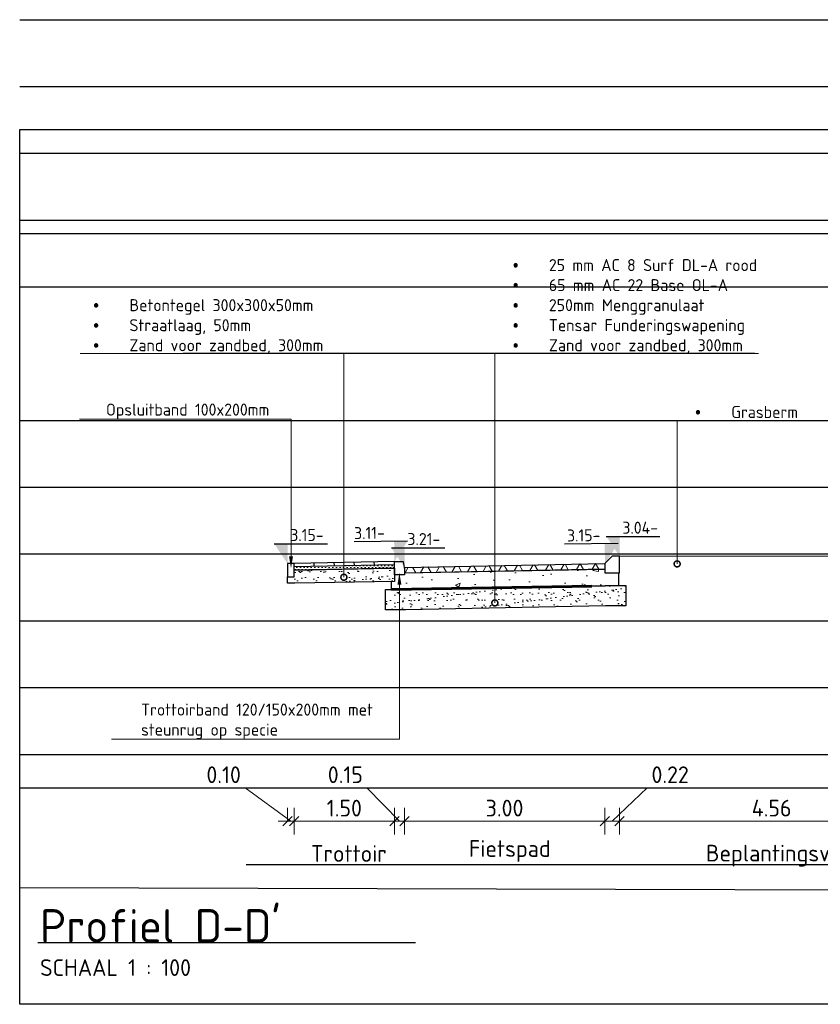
# Model space of a CAD drawing. Header units: millimetres. Extents: x 115999 to 116291, y 477119 to 477297.
# Tile 8 of 45: x 116000 to 116012, y 477181 to 477196. Entities that reach past the tile are written whole.
import ezdxf
from ezdxf import colors
from ezdxf.entities.mleader import LeaderData, LeaderLine
from ezdxf.math import Vec2, Vec3

# ---------------------------------------------------------------- set-up
doc = ezdxf.new("R2010")
doc.units = ezdxf.units.MM
doc.linetypes.add('AL-NAP_LIJN', pattern=[15.25, 12, -1.5, 0.25, -1.5])
doc.linetypes.add('DASHED', pattern=[0.75, 0.5, -0.25])
doc.layers.get('Defpoints').update_dxf_attribs({"lineweight": 25})
for name, color, linetype, lineweight in [('N-WE-GW-GROND_ZAND-AD', 253, 'Continuous', 18), ('N-WE-VH-VERHARDING-FUNDERING-WAP', 2, 'DASHED', 60), ('N-WE-VH-VERHARDING_ASFALT-AD', 252, 'Continuous', 18), ('N-WE-VH-VERHARDING_FUNDERING-AD', 252, 'Continuous', 18), ('X-XX-AL-AANPIJLING-M', 7, 'Continuous', 18), ('X-XX-AL-DETAIL1-GD', 7, 'Continuous', 25), ('X-XX-AL-NAP-GD', 7, 'AL-NAP_LIJN', 25), ('X-XX-AL-PEILMAAT-SD', 7, 'Continuous', 25), ('X-XX-AL-VERWIJZING-S', 7, 'Continuous', 25), ('X-XX-AL-VERWIJZING-T18', 7, 'Continuous', 18)]:
    doc.layers.add(name, color=color, linetype=linetype, lineweight=lineweight)
doc.layers.add('X-XX-AL-HULPLIJN-GD', color=205, linetype='Continuous', lineweight=25, plot=False)
doc.styles.add('NLCS-ISO', font='txt')
doc.styles.add('NLCS-ISO-ANNOTATIEF-T18', font='txt', dxfattribs={"height": 1.8})
doc.styles.add('NLCS-ISO-ANNOTATIEF-T25', font='txt', dxfattribs={"height": 2.5})
doc.dimstyles.new('NLCS-ANNOTATIEF-T25-SCHRAP_L2_H1', dxfattribs={"dimtxt": 2.5, "dimasz": 1.4, "dimexe": 2, "dimexo": 2, "dimgap": 0.7, "dimtad": 1, "dimzin": 0, "dimdsep": 46, "dimtxsty": 'NLCS-ISO-ANNOTATIEF-T25', "dimblk": 'OBLIQUE', "dimcen": 0, "dimdle": 2, "dimclrd": 256, "dimclre": 256, "dimclrt": 256, "dimadec": 1, "dimazin": 0, "dimtfac": 1, "dimtdec": 3, "dimtofl": 0, "dimtmove": 0, "dimatfit": 3, "dimldrblk": 'OBLIQUE', "dimfxl": 2, "dimfxlon": 1, "dimtfillclr": 256, "dimtolj": 1, "dimtzin": 0, "dimlwd": -1, "dimlwe": -1, "dimarcsym": 0})

# ---------------------------------------------------------------- blocks, each defined once
blk = doc.blocks.new('SAL-VERWIJZING_ONDERSCHRIFT-SO')
at = {"linetype": 'Continuous', "style": 'NLCS-ISO'}
blk.add_text('SCHAAL 1 :', height=2.5, dxfattribs=at).set_placement((0, -3.75))
at = {"style": 'NLCS-ISO'}
for tag, p, height in [('OMSCHRIJVING', (0, 1.25), 5), ('SCHAAL', (18.15, -3.75), 2.5)]:
    blk.add_attdef(tag, p, '', height=height, dxfattribs=at)
blk = doc.blocks.new('_DotSmall')
at = {"color": 0, "linetype": 'ByBlock', "const_width": 0.5}
blk.add_lwpolyline([(-0.0625, 0, 1), (0.0625, 0, 1)], format="xyb", close=True, dxfattribs=at)
blk = doc.blocks.new('_Oblique')
at = {"color": 0, "linetype": 'ByBlock', "lineweight": -2}
blk.add_line((-0.5, -0.5), (0.5, 0.5), dxfattribs=at)
blk = doc.blocks.new('*D45')
at = {"layer": 'Defpoints', "color": 0, "transparency": 16777216}
for p in [(116009.416, 477188.086), (116013.976, 477187.831), (116013.976, 477183.977)]:
    blk.add_point(p, dxfattribs=at)
at = {"layer": 'X-XX-AL-AANPIJLING-M', "transparency": 16777216}
for p, q in [((116009.416, 477184.177), (116009.416, 477183.777)), ((116013.976, 477184.177), (116013.976, 477183.777)), ((116009.216, 477183.977), (116014.176, 477183.977))]:
    blk.add_line(p, q, dxfattribs=at)
at = {"layer": 'X-XX-AL-AANPIJLING-M', "transparency": 16777216, "xscale": 0.14, "yscale": 0.14, "zscale": 0.14, "rotation": 180}
blk.add_blockref('_Oblique', (116009.416, 477183.977), dxfattribs=at)
at = {"layer": 'X-XX-AL-AANPIJLING-M', "transparency": 16777216, "xscale": 0.14, "yscale": 0.14, "zscale": 0.14}
blk.add_blockref('_Oblique', (116013.976, 477183.977), dxfattribs=at)
at = {"layer": 'X-XX-AL-AANPIJLING-M', "transparency": 16777216, "insert": (116011.696, 477184.172), "char_height": 0.25, "attachment_point": 5, "style": 'NLCS-ISO-ANNOTATIEF-T25'}
blk.add_mtext('\\A1;4.56', dxfattribs=at)
blk = doc.blocks.new('*D50')
at = {"layer": 'Defpoints', "color": 0, "transparency": 16777216}
for p in [(116009.196, 477187.831), (116009.416, 477187.831), (116009.416, 477183.977)]:
    blk.add_point(p, dxfattribs=at)
at = {"layer": 'X-XX-AL-AANPIJLING-M', "transparency": 16777216}
for p, q in [((116009.306, 477183.977), (116009.831, 477184.477)), ((116009.831, 477184.477), (116010.521, 477184.477)), ((116009.196, 477184.177), (116009.196, 477183.777)), ((116009.416, 477184.177), (116009.416, 477183.777)), ((116008.996, 477183.977), (116009.616, 477183.977))]:
    blk.add_line(p, q, dxfattribs=at)
at = {"layer": 'X-XX-AL-AANPIJLING-M', "transparency": 16777216, "xscale": 0.14, "yscale": 0.14, "zscale": 0.14, "rotation": 180}
blk.add_blockref('_Oblique', (116009.196, 477183.977), dxfattribs=at)
at = {"layer": 'X-XX-AL-AANPIJLING-M', "transparency": 16777216, "xscale": 0.14, "yscale": 0.14, "zscale": 0.14}
blk.add_blockref('_Oblique', (116009.416, 477183.977), dxfattribs=at)
at = {"layer": 'X-XX-AL-AANPIJLING-M', "transparency": 16777216, "insert": (116010.176, 477184.672), "char_height": 0.25, "attachment_point": 5, "style": 'NLCS-ISO-ANNOTATIEF-T25'}
blk.add_mtext('\\A1;0.22', dxfattribs=at)
blk = doc.blocks.new('*D51')
at = {"layer": 'Defpoints', "color": 0, "transparency": 16777216}
for p in [(116006.196, 477187.81), (116009.196, 477187.831), (116009.196, 477183.977)]:
    blk.add_point(p, dxfattribs=at)
at = {"layer": 'X-XX-AL-AANPIJLING-M', "transparency": 16777216}
for p, q in [((116006.196, 477184.177), (116006.196, 477183.777)), ((116009.196, 477184.177), (116009.196, 477183.777)), ((116005.996, 477183.977), (116009.396, 477183.977))]:
    blk.add_line(p, q, dxfattribs=at)
at = {"layer": 'X-XX-AL-AANPIJLING-M', "transparency": 16777216, "xscale": 0.14, "yscale": 0.14, "zscale": 0.14, "rotation": 180}
blk.add_blockref('_Oblique', (116006.196, 477183.977), dxfattribs=at)
at = {"layer": 'X-XX-AL-AANPIJLING-M', "transparency": 16777216, "xscale": 0.14, "yscale": 0.14, "zscale": 0.14}
blk.add_blockref('_Oblique', (116009.196, 477183.977), dxfattribs=at)
at = {"layer": 'X-XX-AL-AANPIJLING-M', "transparency": 16777216, "insert": (116007.696, 477184.172), "char_height": 0.25, "attachment_point": 5, "style": 'NLCS-ISO-ANNOTATIEF-T25'}
blk.add_mtext('\\A1;3.00', dxfattribs=at)
blk = doc.blocks.new('*D52')
at = {"layer": 'Defpoints', "color": 0, "transparency": 16777216}
for p in [(116006.196, 477187.568), (116006.046, 477187.472), (116006.046, 477183.977)]:
    blk.add_point(p, dxfattribs=at)
at = {"layer": 'X-XX-AL-AANPIJLING-M', "transparency": 16777216}
for p, q in [((116005.631, 477184.477), (116004.991, 477184.477)), ((116006.121, 477183.977), (116005.631, 477184.477)), ((116006.046, 477184.177), (116006.046, 477183.777)), ((116006.196, 477184.177), (116006.196, 477183.777)), ((116006.396, 477183.977), (116005.846, 477183.977))]:
    blk.add_line(p, q, dxfattribs=at)
at = {"layer": 'X-XX-AL-AANPIJLING-M', "transparency": 16777216, "xscale": 0.14, "yscale": 0.14, "zscale": 0.14, "rotation": 180}
blk.add_blockref('_Oblique', (116006.046, 477183.977), dxfattribs=at)
at = {"layer": 'X-XX-AL-AANPIJLING-M', "transparency": 16777216, "xscale": 0.14, "yscale": 0.14, "zscale": 0.14}
blk.add_blockref('_Oblique', (116006.196, 477183.977), dxfattribs=at)
at = {"layer": 'X-XX-AL-AANPIJLING-M', "transparency": 16777216, "insert": (116005.311, 477184.672), "char_height": 0.25, "attachment_point": 5, "style": 'NLCS-ISO-ANNOTATIEF-T25'}
blk.add_mtext('\\A1;0.15', dxfattribs=at)
blk = doc.blocks.new('*D53')
at = {"layer": 'Defpoints', "color": 0, "transparency": 16777216}
for p in [(116004.546, 477187.93), (116006.046, 477187.93), (116006.046, 477183.977)]:
    blk.add_point(p, dxfattribs=at)
at = {"layer": 'X-XX-AL-AANPIJLING-M', "transparency": 16777216}
for p, q in [((116004.546, 477184.177), (116004.546, 477183.777)), ((116006.046, 477184.177), (116006.046, 477183.777)), ((116004.346, 477183.977), (116006.246, 477183.977))]:
    blk.add_line(p, q, dxfattribs=at)
at = {"layer": 'X-XX-AL-AANPIJLING-M', "transparency": 16777216, "xscale": 0.14, "yscale": 0.14, "zscale": 0.14, "rotation": 180}
blk.add_blockref('_Oblique', (116004.546, 477183.977), dxfattribs=at)
at = {"layer": 'X-XX-AL-AANPIJLING-M', "transparency": 16777216, "xscale": 0.14, "yscale": 0.14, "zscale": 0.14}
blk.add_blockref('_Oblique', (116006.046, 477183.977), dxfattribs=at)
at = {"layer": 'X-XX-AL-AANPIJLING-M', "transparency": 16777216, "insert": (116005.296, 477184.172), "char_height": 0.25, "attachment_point": 5, "style": 'NLCS-ISO-ANNOTATIEF-T25'}
blk.add_mtext('\\A1;1.50', dxfattribs=at)
blk = doc.blocks.new('*D54')
at = {"layer": 'Defpoints', "color": 0, "transparency": 16777216}
for p in [(116004.446, 477183.977), (116004.546, 477183.977), (116004.546, 477183.977)]:
    blk.add_point(p, dxfattribs=at)
at = {"layer": 'X-XX-AL-AANPIJLING-M', "transparency": 16777216}
for p, q in [((116003.808, 477184.477), (116003.168, 477184.477)), ((116004.496, 477183.977), (116003.808, 477184.477)), ((116004.446, 477183.977), (116004.446, 477184.177)), ((116004.546, 477183.977), (116004.546, 477184.177)), ((116004.446, 477183.977), (116004.306, 477183.977)), ((116004.446, 477183.977), (116004.546, 477183.977)), ((116004.546, 477183.977), (116004.686, 477183.977))]:
    blk.add_line(p, q, dxfattribs=at)
at = {"layer": 'X-XX-AL-AANPIJLING-M', "transparency": 16777216, "xscale": 0.14, "yscale": 0.14, "zscale": 0.14}
blk.add_blockref('_Oblique', (116004.446, 477183.977), dxfattribs=at)
at = {"layer": 'X-XX-AL-AANPIJLING-M', "transparency": 16777216, "xscale": 0.14, "yscale": 0.14, "zscale": 0.14, "rotation": 180}
blk.add_blockref('_Oblique', (116004.546, 477183.977), dxfattribs=at)
at = {"layer": 'X-XX-AL-AANPIJLING-M', "transparency": 16777216, "insert": (116003.488, 477184.672), "char_height": 0.25, "attachment_point": 5, "style": 'NLCS-ISO-ANNOTATIEF-T25'}
blk.add_mtext('\\A1;0.10', dxfattribs=at)
blk = doc.blocks.new('*D56')
at = {"layer": 'Defpoints', "color": 0, "transparency": 16777216}
for p in [(116002.708, 477183.297), (116008.018, 477183.329), (116008.018, 477183.297)]:
    blk.add_point(p, dxfattribs=at)
at = {"layer": 'X-XX-AL-AANPIJLING-M', "transparency": 16777216, "insert": (116005.363, 477183.492), "char_height": 0.25, "attachment_point": 5, "style": 'NLCS-ISO-ANNOTATIEF-T25'}
blk.add_mtext('\\A1;Trottoir', dxfattribs=at)
blk = doc.blocks.new('_None')
blk = doc.blocks.new('*D57')
at = {"layer": 'Defpoints', "color": 0, "transparency": 16777216}
for p in [(116009.156, 477183.329), (116014.466, 477183.329), (116014.466, 477183.227)]:
    blk.add_point(p, dxfattribs=at)
at = {"layer": 'X-XX-AL-AANPIJLING-M', "transparency": 16777216, "insert": (116011.811, 477183.46), "char_height": 0.25, "attachment_point": 5, "style": 'NLCS-ISO-ANNOTATIEF-T25'}
blk.add_mtext('\\A1;Beplantingsvak', dxfattribs=at)
blk = doc.blocks.new('*D58')
at = {"layer": 'Defpoints', "color": 0, "transparency": 16777216}
for p in [(116005.119, 477183.329), (116010.429, 477183.329), (116010.429, 477183.297)]:
    blk.add_point(p, dxfattribs=at)
at = {"layer": 'X-XX-AL-AANPIJLING-M', "transparency": 16777216, "insert": (116007.774, 477183.529), "char_height": 0.25, "attachment_point": 5, "style": 'NLCS-ISO-ANNOTATIEF-T25'}
blk.add_mtext('\\A1;Fietspad', dxfattribs=at)
blk = doc.blocks.new('SAL-PEILMAAT_INFRACAD_H01-SOD')
blk.add_line((-2, 3), (6, 3))
blk.add_solid([(-2, 3), (0, 3), (0, 0)])
at = {"style": 'NLCS-ISO'}
blk.add_attdef('...', (0.4, 3.4), '', height=1.8, dxfattribs=at)

msp = doc.modelspace()

# ---------------------------------------------------------------- hatches: boundary and pattern name
at = {"layer": 'N-WE-GW-GROND_ZAND-AD'}
h = msp.add_hatch(dxfattribs=at)
h.set_pattern_fill('AGW-GROND_ZAND_DRAINZAND', color=256, scale=0.03, pattern_type=2)
h.set_pattern_definition([(45, (115983.4898, 477183.005084), (-0.02694077, 0.02694077), [0, -0.0381])])
h.paths.add_polyline_path([(116004.546, 477187.787), (116006.046, 477187.817), (116006.046, 477187.767), (116004.546, 477187.737)])
at = {"layer": 'N-WE-VH-VERHARDING_ASFALT-AD'}
h = msp.add_hatch(dxfattribs=at)
h.set_pattern_fill('AVH-ASFALT', color=1, scale=0.2, pattern_type=2)
h.set_pattern_definition([(60, (116019.21959, 477183.03508), (-0.173205, 0.1), []), (120, (116019.21959, 477183.03508), (-0.173205, -0.1), [])])
h.paths.add_polyline_path([(116009.196, 477187.837), (116009.196, 477187.752), (116006.198, 477187.693), (116006.196, 477187.697), (116006.196, 477187.777)])
at = {"layer": 'N-WE-VH-VERHARDING_FUNDERING-AD'}
h = msp.add_hatch(dxfattribs=at)
h.set_pattern_fill('AVH-FUNDERING_ZAND', color=256, scale=0.091, pattern_type=2)
h.set_pattern_definition([(37.5, (115983.183, 477182.99895), (-0.0057324, 0.175341), [0, -0.13832, 0, -0.1547, 0, -0.147875]), (7.5, (115983.183, 477182.99895), (0.1610497, 0.2568153), [0, -0.07462, 0, -0.12467, 0, -0.047775]), (327.5, (115983.07107, 477182.99895), (0.2833869, 0.000515), [0, -0.0455, 0, -0.1638, 0, -0.21385]), (317.5, (115983.07107, 477182.99895), (0.2735575, 0.0798685), [0, -0.02275, 0, -0.10738, 0, -0.12285])])
h.paths.add_polyline_path([(116004.446, 477187.637), (116004.546, 477187.637), (116004.546, 477187.737), (116006.046, 477187.767), (116006.046, 477187.709), (116006.046, 477187.667), (116006.046, 477187.567), (116004.552, 477187.538), (116004.446, 477187.538)])
h = msp.add_hatch(dxfattribs=at)
h.set_pattern_fill('AVH-FUNDERING_GRANULAAT_MENG_01', color=256, scale=0.1, pattern_type=2)
h.set_pattern_definition([(50, (116038.3682, 477187.4526), (0.71726, -0.062752), [0.075, -0.825]), (355, (116038.3682, 477187.4526), (-0.138751, 0.752192), [0.06, -0.66]), (100.4514, (116038.428, 477187.44735), (0.57851, 0.68944), [0.06374, -0.701142]), (46.1842, (116038.3682, 477187.6526), (1.06724, -0.16552), [0.1125, -1.2375]), (96.6356, (116038.4571, 477187.6388), (0.934663, 0.974118), [0.09561, -1.051713]), (351.1842, (116038.3682, 477187.6526), (0.934662, 0.97412), [0.09, -0.99]), (21, (116038.4682, 477187.6026), (0.596907, -0.402619), [0.075, -0.825]), (326, (116038.4682, 477187.6026), (0.243315, 0.72515), [0.06, -0.66]), (71.4514, (116038.51795, 477187.569), (0.840223, 0.32253), [0.06374, -0.701142]), (37.5, (116038.3682, 477187.45257), (0.0121599, 0.3328939), [0, -0.652, 0, -0.67, 0, -0.6625]), (7.5, (116038.3682, 477187.45257), (0.2630695, 0.3944117), [0, -0.382, 0, -0.637, 0, -0.2525]), (327.5, (116038.1452, 477187.45257), (0.5338224, -0.0225549), [0, -0.25, 0, -0.78, 0, -1.035]), (317.5, (116038.0452, 477187.45257), (0.583186, 0.100105), [0, -0.325, 0, -0.518, 0, -0.735])])
h.paths.add_polyline_path([(116006.002, 477187.598), (116006.002, 477187.697), (116006.196, 477187.697), (116009.196, 477187.752), (116009.196, 477187.697), (116009.404, 477187.697), (116009.404, 477187.501), (116009.204, 477187.497), (116006.204, 477187.447), (116006.004, 477187.444)])
h = msp.add_hatch(dxfattribs=at)
h.set_pattern_fill('AVH-FUNDERING_ZAND', color=256, scale=0.091, pattern_type=2)
h.set_pattern_definition([(37.5, (116019.21959, 477183.0855), (-0.0057324, 0.175341), [0, -0.13832, 0, -0.1547, 0, -0.147875]), (7.5, (116019.21959, 477183.0855), (0.1610497, 0.2568153), [0, -0.07462, 0, -0.12467, 0, -0.047775]), (327.5, (116019.10766, 477183.0855), (0.2833869, 0.000515), [0, -0.0455, 0, -0.1638, 0, -0.21385]), (317.5, (116019.10766, 477183.0855), (0.2735575, 0.0798685), [0, -0.02275, 0, -0.10738, 0, -0.12285])])
h.paths.add_polyline_path([(116005.91, 477187.443), (116006.004, 477187.443), (116006.204, 477187.443), (116009.204, 477187.503), (116009.404, 477187.503), (116009.51, 477187.503), (116009.51, 477187.203), (116009.21, 477187.203), (116006.21, 477187.143), (116005.91, 477187.143)])

# ---------------------------------------------------------------- linework, layer by layer
at = {"layer": 'N-WE-VH-VERHARDING-FUNDERING-WAP', "ltscale": 6}
msp.add_lwpolyline([(116006.004, 477187.443), (116009.404, 477187.501)], dxfattribs=at)
at = {"layer": 'X-XX-AL-DETAIL1-GD', "flags": 128}
for points in [[(116009.196, 477187.697), (116009.416, 477187.697), (116009.416, 477187.947), (116009.306, 477187.947), (116009.196, 477187.837)], [(116006.196, 477187.747), (116006.196, 477187.667), (116006.046, 477187.667), (116006.046, 477187.867), (116006.176, 477187.867)], [(116004.446, 477187.637), (116004.546, 477187.637), (116004.546, 477187.737), (116005.739, 477187.761), (116005.841, 477187.763), (116006.046, 477187.767), (116006.046, 477187.567), (116004.552, 477187.538), (116004.446, 477187.538), (116004.446, 477187.637)], [(116005.91, 477187.443), (116006.004, 477187.443), (116006.204, 477187.443), (116009.204, 477187.503), (116009.404, 477187.503), (116009.51, 477187.503), (116009.51, 477187.203), (116009.21, 477187.203), (116006.21, 477187.143), (116005.91, 477187.143), (116005.91, 477187.443)]]:
    msp.add_lwpolyline(points, close=True, dxfattribs=at)
for points in [[(116013.976, 477187.941), (116009.416, 477187.947), (116009.416, 477187.947)], [(116006.046, 477187.867), (116004.546, 477187.837)], [(116006.046, 477187.817), (116004.546, 477187.787)], [(116004.845, 477187.793), (116004.844, 477187.843)], [(116005.146, 477187.799), (116005.145, 477187.849)], [(116005.446, 477187.805), (116005.445, 477187.855)], [(116005.746, 477187.811), (116005.745, 477187.861)], [(116006.196, 477187.777), (116009.196, 477187.837)], [(116006.196, 477187.777), (116006.198, 477187.693)], [(116006.046, 477187.767), (116004.546, 477187.737)], [(116006.196, 477187.697), (116009.196, 477187.752), (116009.196, 477187.697), (116009.404, 477187.697), (116009.404, 477187.501), (116009.204, 477187.497), (116006.204, 477187.447), (116006.004, 477187.444), (116006.002, 477187.567)], [(116006.198, 477187.693), (116009.198, 477187.753)], [(116006.204, 477187.443), (116009.204, 477187.503)], [(116003.827, 477183.329), (116058.861, 477183.329)], [(116000.703, 477182.159), (116006.36, 477182.159)]]:
    msp.add_lwpolyline(points, dxfattribs=at)
at = {"layer": 'X-XX-AL-DETAIL1-GD'}
msp.add_lwpolyline([(116004.446, 477187.837), (116004.446, 477187.637), (116004.546, 477187.637), (116004.546, 477187.837)], close=True, dxfattribs=at)
at = {"layer": 'X-XX-AL-HULPLIJN-GD'}
for p, q in [((116000.433, 477195.977), (116054.18, 477195.977)), ((116000.433, 477194.977), (116054.18, 477194.977)), ((116000.433, 477193.977), (116054.18, 477193.977)), ((116000.433, 477192.977), (116054.18, 477192.977)), ((116000.433, 477191.977), (116054.18, 477191.977)), ((116000.433, 477189.977), (116054.18, 477189.977)), ((116000.433, 477188.977), (116054.18, 477188.977)), ((116000.433, 477187.977), (116054.18, 477187.977)), ((116000.433, 477186.977), (116054.18, 477186.977)), ((116000.433, 477185.977), (116054.18, 477185.977)), ((116000.433, 477184.977), (116054.18, 477184.977)), ((116000.433, 477184.477), (116054.18, 477184.477))]:
    msp.add_line(p, q, dxfattribs=at)
for points in [[(116000.433, 477194.335), (116054.18, 477194.335), (116054.18, 477181.234), (116000.433, 477181.234)], [(116000.433, 477192.777), (116053.98, 477192.777), (116053.98, 477182.829), (116000.433, 477182.977)]]:
    msp.add_lwpolyline(points, close=True, dxfattribs=at)
at = {"layer": 'X-XX-AL-NAP-GD'}
msp.add_lwpolyline([(116026.696, 477190.977), (116002.882, 477190.977)], dxfattribs=at)

# ---------------------------------------------------------------- block references
at = {"layer": 'X-XX-AL-PEILMAAT-SD'}
ref = msp.add_blockref('SAL-PEILMAAT_INFRACAD_H01-SOD', (116006.046, 477187.867), dxfattribs=dict(at, xscale=-0.1, yscale=0.1, zscale=0.1, rotation=0.811415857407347))
ref.add_attrib('...', '3.11-', (116005.443, 477188.199), dxfattribs={"layer": '0', "height": 0.18, "rotation": 0.8114, "style": 'NLCS-ISO'})
at = {"layer": 'X-XX-AL-PEILMAAT-SD', "xscale": 0.1, "yscale": 0.1, "zscale": 0.1}
for p, values in [((116009.42, 477187.941), {'...': '3.04-'}), ((116004.446, 477187.831), {'...': '3.15-'}), ((116006.201, 477187.771), {'...': '3.21-'})]:
    msp.add_blockref('SAL-PEILMAAT_INFRACAD_H01-SOD', p, dxfattribs=at).add_auto_attribs(values)
at = {"layer": 'X-XX-AL-PEILMAAT-SD'}
ref = msp.add_blockref('SAL-PEILMAAT_INFRACAD_H01-SOD', (116009.2, 477187.831), dxfattribs=dict(at, xscale=-0.1, yscale=0.1, zscale=0.1, rotation=0.811415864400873))
ref.add_attrib('...', '3.15-', (116008.633, 477188.163), dxfattribs={"layer": '0', "height": 0.18, "rotation": 0.8114, "style": 'NLCS-ISO'})
at = {"layer": 'X-XX-AL-VERWIJZING-S', "xscale": 0.1, "yscale": 0.1, "zscale": 0.1}
msp.add_blockref('SAL-VERWIJZING_ONDERSCHRIFT-SO', (116000.738, 477182.034), dxfattribs=at).add_auto_attribs({'OMSCHRIJVING': "Profiel D-D'", 'SCHAAL': '100'})

# ---------------------------------------------------------------- dimensions: what is measured, and where the dimension line sits
at = {"layer": 'X-XX-AL-AANPIJLING-M'}
for base, p1, p2, picture, middle in [((116013.976, 477183.977), (116009.416, 477188.086), (116013.976, 477187.831), '*D45', (116011.696, 477184.172)), ((116009.196, 477183.977), (116006.196, 477187.81), (116009.196, 477187.831), '*D51', (116007.696, 477184.172))]:
    dim = msp.add_linear_dim(base=base, p1=p1, p2=p2, dimstyle='NLCS-ANNOTATIEF-T25-SCHRAP_L2_H1', dxfattribs=at)
    dim.commit()
    dim.dimension.update_dxf_attribs({"geometry": picture, "text_midpoint": middle})
dim = msp.add_aligned_dim(p1=(116004.546, 477187.93), p2=(116006.046, 477187.93), distance=-3.952, dimstyle='NLCS-ANNOTATIEF-T25-SCHRAP_L2_H1', dxfattribs=at)
dim.commit()
dim.dimension.update_dxf_attribs({"geometry": '*D53', "text_midpoint": (116005.296, 477184.172)})
for base, p1, p2, picture, middle in [((116009.416, 477183.977), (116009.196, 477187.831), (116009.416, 477187.831), '*D50', (116009.901, 477184.477)), ((116006.046, 477183.977), (116006.196, 477187.568), (116006.046, 477187.472), '*D52', (116005.561, 477184.477)), ((116004.546, 477183.977), (116004.446, 477183.977), (116004.546, 477183.977), '*D54', (116003.738, 477184.477))]:
    dim = msp.add_linear_dim(base=base, p1=p1, p2=p2, dimstyle='NLCS-ANNOTATIEF-T25-SCHRAP_L2_H1', override={"dimtmove": 1}, dxfattribs=at)
    dim.commit()
    dim.dimension.update_dxf_attribs({"geometry": picture, "text_midpoint": middle, "dimtype": 160})
for base, p1, p2, text, picture, middle in [((116008.018, 477183.297), (116002.708, 477183.297), (116008.018, 477183.329), 'Trottoir', '*D56', (116005.363, 477183.492)), ((116010.429, 477183.297), (116005.119, 477183.329), (116010.429, 477183.329), 'Fietspad', '*D58', (116007.774, 477183.529)), ((116014.466, 477183.227), (116009.156, 477183.329), (116014.466, 477183.329), 'Beplantingsvak', '*D57', (116011.811, 477183.46))]:
    dim = msp.add_linear_dim(base=base, p1=p1, p2=p2, text=text, dimstyle='NLCS-ANNOTATIEF-T25-SCHRAP_L2_H1', override={"dimblk1": 'None', "dimblk2": 'None', "dimsah": 1, "dimse1": 1, "dimse2": 1, "dimsd1": 1, "dimsd2": 1}, dxfattribs=at)
    dim.commit()
    dim.dimension.update_dxf_attribs({"geometry": picture, "text_midpoint": middle})

# ---------------------------------------------------------------- leaders
at = {"layer": 'X-XX-AL-VERWIJZING-T18'}
ml = msp.add_multileader_mtext('Standard', dxfattribs=at)
ml.set_content('\\pxi-3,l3,t3;{\\fSymbol|b0|i0|c2|p18;·^I}25 mm AC 8 Surf DL-A rood\\P{\\fSymbol|b0|i0|c2|p18;·^I}65 mm AC 22 Base OL-A\\P{\\fSymbol|b0|i0|c2|p18;·^I}250mm Menggranulaat \\P{\\fSymbol|b0|i0|c2|p18;·^I}Tensar Funderingswapening\\P{\\fSymbol|b0|i0|c2|p18;·^I}Zand voor zandbed, 300mm ', color=256, style='NLCS-ISO-ANNOTATIEF-T18')
ml.set_leader_properties(color=256, linetype='ByLayer', lineweight=-1)
ml.set_arrow_properties(name='DOTSMALL')
ml.build(insert=Vec2(0, 0))
ml.multileader.update_dxf_attribs({"text_left_attachment_type": 5, "text_right_attachment_type": 5, "dogleg_length": 1.8, "arrow_head_size": 0.18, "scale": 0.1})
ctx = ml.context
ctx.base_point, ctx.scale, ctx.char_height, ctx.arrow_head_size, ctx.landing_gap_size, ctx.plane_origin = Vec3(116007.73, 477190.977), 0.1, 0.18, 0.18, 0.09, Vec3(116007.549, 477185.982)
ctx.left_attachment, ctx.right_attachment = 5, 5
notes = []
notes.append((ctx, [(0, (1, 1, 0), (116007.55, 477190.977), (1, 0), 0.18, [(3, [(116007.55, 477187.245), (116007.55, 477187.548), (116007.55, 477187.762)], 0, [])])]))
ctx.mtext.insert, ctx.mtext.flow_direction = Vec3(116007.82, 477192.393), 5
ml = msp.add_multileader_mtext('Standard', dxfattribs=at)
ml.set_content('\\pxi-3,l3,t3;{\\fSymbol|b0|i0|c2|p18;·^I}Betontegel 300x300x50mm\\P{\\fSymbol|b0|i0|c2|p18;·^I}Straatlaag, 50mm\\P{\\fSymbol|b0|i0|c2|p18;·^I}Zand voor zandbed, 300mm ', color=256, style='NLCS-ISO-ANNOTATIEF-T18')
ml.set_leader_properties(color=256, linetype='ByLayer', lineweight=-1)
ml.set_arrow_properties(name='DOTSMALL')
ml.build(insert=Vec2(0, 0))
ml.multileader.update_dxf_attribs({"text_left_attachment_type": 5, "text_right_attachment_type": 5, "dogleg_length": 1.8, "arrow_head_size": 0.18, "scale": 0.1})
ctx = ml.context
ctx.base_point, ctx.scale, ctx.char_height, ctx.arrow_head_size, ctx.landing_gap_size, ctx.plane_origin = Vec3(116001.446, 477190.977), 0.1, 0.18, 0.18, 0.09, Vec3(116005.29, 477187.872)
ctx.left_attachment, ctx.right_attachment = 5, 5
notes.append((ctx, [(0, (1, 1, 0), (116005.289, 477190.977), (-1, 0), 0.18, [(3, [(116005.289, 477187.629), (116005.289, 477187.799), (116005.289, 477187.857)], 0, [])])]))
ctx.mtext.insert, ctx.mtext.flow_direction = Vec3(116001.536, 477191.793), 5
ml = msp.add_multileader_mtext('Standard', dxfattribs=at)
ml.set_content('Opsluitband 100x200mm', color=256, style='NLCS-ISO-ANNOTATIEF-T18')
ml.set_leader_properties(color=256, linetype='ByLayer', lineweight=-1)
ml.build(insert=Vec2(0, 0))
ml.multileader.update_dxf_attribs({"text_left_attachment_type": 5, "text_right_attachment_type": 5, "dogleg_length": 1.8, "arrow_head_size": 0.18, "scale": 0.1})
ctx = ml.context
ctx.base_point, ctx.scale, ctx.char_height, ctx.arrow_head_size, ctx.landing_gap_size, ctx.plane_origin = Vec3(116001.635, 477189.995), 0.1, 0.18, 0.18, 0.09, Vec3(116004.498, 477188.306)
ctx.left_attachment, ctx.right_attachment = 5, 5
notes.append((ctx, [(0, (1, 1, 0), (116004.497, 477189.995), (-1, 0), 0.18, [(0, [(116004.497, 477187.761)], 0, [])])]))
ctx.mtext.insert, ctx.mtext.flow_direction = Vec3(116001.725, 477190.229), 5
ml = msp.add_multileader_mtext('Standard', dxfattribs=at)
ml.set_content('\\pxi-3,l3,t3;{\\fSymbol|b0|i0|c2|p18;·^I}Grasberm', color=256, style='NLCS-ISO-ANNOTATIEF-T18')
ml.set_leader_properties(color=256, linetype='ByLayer', lineweight=-1)
ml.set_arrow_properties(name='DOTSMALL')
ml.build(insert=Vec2(0, 0))
ml.multileader.update_dxf_attribs({"text_left_attachment_type": 5, "text_right_attachment_type": 5, "dogleg_length": 1.8, "arrow_head_size": 0.18, "scale": 0.1})
ctx = ml.context
ctx.base_point, ctx.scale, ctx.char_height, ctx.arrow_head_size, ctx.landing_gap_size, ctx.plane_origin = Vec3(116010.461, 477189.977), 0.1, 0.18, 0.18, 0.09, Vec3(116010.28, 477188.138)
ctx.left_attachment, ctx.right_attachment = 5, 5
notes.append((ctx, [(0, (1, 1, 0), (116010.281, 477189.977), (1, 0), 0.18, [(1, [(116010.281, 477187.829)], 0, [])])]))
ctx.mtext.insert, ctx.mtext.flow_direction = Vec3(116010.551, 477190.193), 5
ml = msp.add_multileader_mtext('Standard', dxfattribs=at)
ml.set_content('Trottoirband 120/150x200mm met ^Jsteunrug op specie', color=256, style='NLCS-ISO-ANNOTATIEF-T18')
ml.set_leader_properties(color=256, linetype='ByLayer', lineweight=-1)
ml.build(insert=Vec2(0, 0))
ml.multileader.update_dxf_attribs({"text_left_attachment_type": 5, "text_right_attachment_type": 5, "dogleg_length": 1.8, "arrow_head_size": 0.18, "scale": 0.1})
ctx = ml.context
ctx.base_point, ctx.scale, ctx.char_height, ctx.arrow_head_size, ctx.landing_gap_size, ctx.plane_origin = Vec3(116002.161, 477185.203), 0.1, 0.18, 0.18, 0.09, Vec3(116006.122, 477188.242)
ctx.left_attachment, ctx.right_attachment = 5, 5
notes.append((ctx, [(0, (1, 1, 0), (116006.121, 477185.203), (-1, 0), 0.18, [(0, [(116006.121, 477187.697)], 0, [])])]))
ctx.mtext.insert, ctx.mtext.flow_direction = Vec3(116002.251, 477185.737), 5
for ctx, leaders in notes:
    for number, flags, end, landing, length, lines in leaders:
        leader = LeaderData()
        leader.index, (leader.has_last_leader_line, leader.has_dogleg_vector, leader.attachment_direction) = number, flags
        leader.last_leader_point, leader.dogleg_vector, leader.dogleg_length = Vec3(end), Vec3(landing), length
        for number, points, colour, breaks in lines:
            line = LeaderLine()
            line.index, line.vertices, line.color, line.breaks = number, Vec3.list(points), colors.encode_raw_color(colour), breaks
            leader.lines.append(line)
        ctx.leaders.append(leader)

doc.saveas('drawing.dxf')
